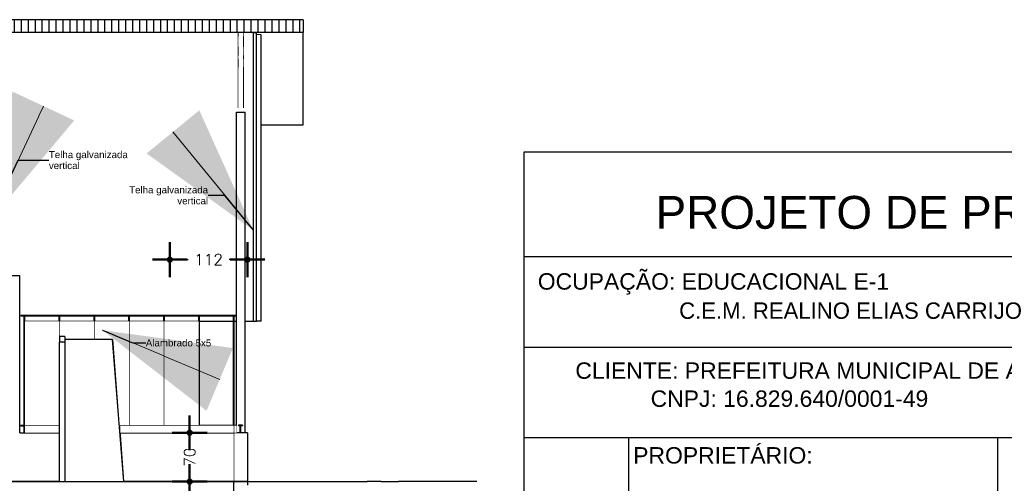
# Model space of a CAD drawing. Header units: inches. Extents: x -33917 to -601, y 26730 to 64098.
# Tile 56 of 80: x -14554 to -13141, y 27254 to 27919. Entities that reach past the tile are written whole.
import ezdxf
from ezdxf.enums import TextEntityAlignment as Align

# ---------------------------------------------------------------- set-up
doc = ezdxf.new("R2010")
doc.units = ezdxf.units.IN
doc.header["$LTSCALE"] = 0.8
doc.header["$MEASUREMENT"] = 0
doc.set_wipeout_variables(frame=1)
doc.header["$PDMODE"] = 2
doc.layers.add('cota', color=54, linetype='Continuous')
doc.layers.add('texto', color=7, linetype='Continuous')
doc.layers.add('Parede', color=7, linetype='Continuous', lineweight=50)
doc.styles.add('GENERATED_STYLE_1', font='arial.ttf')
doc.styles.add('R', font='romans.shx')
doc.styles.add('STYLE2', font='arial.ttf')
doc.dimstyles.new('100', dxfattribs={"dimscale": 2, "dimtxt": 14, "dimasz": 1, "dimexe": 1, "dimexo": 1, "dimgap": 5, "dimtad": 1, "dimdec": 0, "dimdsep": 46, "dimtxsty": 'R', "dimblk1": 'COTA', "dimblk2": 'COTA', "dimsah": 1, "dimcen": 1, "dimse1": 1, "dimse2": 1, "dimclrt": 7, "dimaunit": 1, "dimadec": 0, "dimazin": 0, "dimtfac": 1, "dimtdec": 0, "dimtmove": 2, "dimatfit": 3, "dimldrblk": 'COTA', "dimfxl": 1, "dimtolj": 1, "dimarcsym": 0})
doc.dimstyles.new('GENERATED_STYLE__6', dxfattribs={"dimtxt": 0.18, "dimasz": 182.4, "dimexe": 0.18, "dimexo": 0.0625, "dimgap": 0.09, "dimtad": 0, "dimtih": 1, "dimtoh": 1, "dimdec": 4, "dimzin": 0, "dimdsep": 46, "dimtxsty": 'Standard', "dimcen": 0.09, "dimadec": 0, "dimazin": 0, "dimtfac": 1, "dimtdec": 4, "dimtmove": 0, "dimatfit": 3, "dimldrblk": 'ARROWHEAD_5', "dimfxl": 1, "dimtolj": 1, "dimtzin": 0, "dimarcsym": 0})

# ---------------------------------------------------------------- blocks, each defined once
blk = doc.blocks.new('COTA')
h = blk.add_hatch(color=256)
h.paths.add_polyline_path([(0, 1.5, 0.414214), (-1.5, 0), (0, 0)])
h.paths.add_polyline_path([(1.5, 0), (0, 0), (0, -1.5, 0.414214)])
h.paths.add_polyline_path([(0, 1.5), (0, 0), (1.5, 0, 0.414214)])
h.paths.add_polyline_path([(0, 0), (-1.5, 0, 0.414214), (0, -1.5)])
for p, q in [((0, 12.5), (0, 0)), ((0, 0), (-12.5, 0)), ((0, -12.5), (0, 0)), ((0, 0), (12.5, 0))]:
    blk.add_line(p, q)
blk.add_circle((0, 0), 1.5)
blk = doc.blocks.new('*D171')
at = {"layer": 'Defpoints', "color": 0, "lineweight": -3, "transparency": 16777216}
for p in [(-14227.4, 27574.8), (-14338.9, 27486.3), (-14227.4, 27326.3)]:
    blk.add_point(p, dxfattribs=at)
at = {"layer": 'Parede', "color": 0, "lineweight": -2, "transparency": 16777216}
for p, q in [((-14336.9, 27574.8), (-14312.6, 27574.8)), ((-14229.4, 27574.8), (-14253.7, 27574.8))]:
    blk.add_line(p, q, dxfattribs=at)
at = {"layer": 'Parede', "color": 0, "lineweight": -2, "transparency": 16777216, "xscale": 2, "yscale": 2, "zscale": 2, "rotation": 180}
blk.add_blockref('COTA', (-14338.9, 27574.8), dxfattribs=at)
at = {"layer": 'Parede', "color": 0, "lineweight": -2, "transparency": 16777216, "xscale": 2, "yscale": 2, "zscale": 2}
blk.add_blockref('COTA', (-14227.4, 27574.8), dxfattribs=at)
at = {"layer": 'Parede', "color": 7, "lineweight": -3, "transparency": 16777216, "insert": (-14283.2, 27574.8), "char_height": 16, "attachment_point": 5, "style": 'R'}
blk.add_mtext('\\A1;112', dxfattribs=at)
blk = doc.blocks.new('*D172')
at = {"layer": 'Defpoints', "color": 0, "lineweight": -3, "transparency": 16777216}
for p in [(-14310.4, 27326.3), (-14247.4, 27326.3), (-14227.4, 27256.3)]:
    blk.add_point(p, dxfattribs=at)
at = {"layer": 'Parede', "color": 0, "lineweight": -2, "transparency": 16777216}
for p, q in [((-14310.4, 27324.3), (-14310.4, 27314.2)), ((-14310.4, 27258.3), (-14310.4, 27268.3))]:
    blk.add_line(p, q, dxfattribs=at)
at = {"layer": 'Parede', "color": 0, "lineweight": -2, "transparency": 16777216, "xscale": 2, "yscale": 2, "zscale": 2}
for p, rotation in [((-14310.4, 27326.3), 90), ((-14310.4, 27256.3), 270)]:
    blk.add_blockref('COTA', p, dxfattribs=dict(at, rotation=rotation))
at = {"layer": 'Parede', "color": 7, "lineweight": -3, "transparency": 16777216, "insert": (-14310.4, 27291.3), "char_height": 16, "attachment_point": 5, "rotation": 90, "style": 'R'}
blk.add_mtext('\\A1;70', dxfattribs=at)
blk = doc.blocks.new('ARROWHEAD_5')
at = {"linetype": 'Continuous', "lineweight": 0}
blk.add_hatch(color=0, dxfattribs=at).paths.add_polyline_path([(-1, 0.2679), (0, 0), (-1, -0.2679)])
at = {"color": 0, "linetype": 'Continuous', "lineweight": 0}
blk.add_line((0, 0), (-1, 0), dxfattribs=at)

msp = doc.modelspace()

# ---------------------------------------------------------------- linework, layer by layer
at = {"layer": 'Parede', "lineweight": -3}
for p, q in [((-14241.409, 27907.138), (-14241.409, 27894.941)), ((-14232.409, 27907.138), (-14241.409, 27907.138)), ((-14232.409, 27907.138), (-14232.409, 27894.941)), ((-14241.409, 27885.524), (-14241.409, 27894.941)), ((-14241.409, 27879.916), (-14241.409, 27885.524)), ((-14232.409, 27885.524), (-14232.409, 27894.941)), ((-14232.409, 27879.916), (-14232.409, 27885.524)), ((-14241.409, 27879.916), (-14241.409, 27867.846)), ((-14241.409, 27863.062), (-14241.409, 27867.846)), ((-14232.409, 27879.916), (-14232.409, 27867.846)), ((-14232.409, 27863.062), (-14232.409, 27867.846)), ((-14241.409, 27863.062), (-14241.409, 27850.991)), ((-14232.409, 27863.062), (-14232.409, 27850.991)), ((-14241.409, 27792.22), (-14241.409, 27850.991)), ((-14232.409, 27792.22), (-14232.409, 27850.991)), ((-14554.466, 27551.29), (-14791.409, 27551.29)), ((-14554.466, 27536.29), (-14553.708, 27536.29)), ((-14546.961, 27486.29), (-14544.583, 27486.29)), ((-14544.583, 27486.29), (-14539.658, 27486.29)), ((-14539.658, 27486.29), (-14538.458, 27486.29)), ((-14538.458, 27486.29), (-14537.258, 27486.29)), ((-14537.258, 27486.29), (-14532.333, 27486.29)), ((-14532.333, 27486.29), (-14529.083, 27486.29)), ((-14529.083, 27486.29), (-14524.508, 27486.29)), ((-14524.508, 27486.29), (-14523.208, 27486.29)), ((-14523.208, 27486.29), (-14521.908, 27486.29)), ((-14521.908, 27486.29), (-14517.333, 27486.29)), ((-14517.333, 27486.29), (-14514.083, 27486.29)), ((-14514.083, 27486.29), (-14509.158, 27486.29)), ((-14509.158, 27486.29), (-14507.958, 27486.29)), ((-14507.958, 27486.29), (-14506.758, 27486.29)), ((-14506.758, 27486.29), (-14501.833, 27486.29)), ((-14501.833, 27486.29), (-14498.583, 27486.29)), ((-14498.583, 27486.29), (-14497.86, 27486.29)), ((-14496.86, 27486.29), (-14494.008, 27486.29)), ((-14494.008, 27486.29), (-14492.708, 27486.29)), ((-14492.708, 27486.29), (-14491.408, 27486.29)), ((-14491.408, 27486.29), (-14486.833, 27486.29)), ((-14486.833, 27486.29), (-14483.583, 27486.29)), ((-14483.583, 27486.29), (-14478.658, 27486.29)), ((-14478.658, 27486.29), (-14477.458, 27486.29)), ((-14477.458, 27486.29), (-14476.258, 27486.29)), ((-14476.258, 27486.29), (-14471.333, 27486.29)), ((-14471.333, 27486.29), (-14468.083, 27486.29)), ((-14468.083, 27486.29), (-14463.508, 27486.29)), ((-14463.508, 27486.29), (-14462.208, 27486.29)), ((-14462.208, 27486.29), (-14460.908, 27486.29)), ((-14460.908, 27486.29), (-14456.333, 27486.29)), ((-14456.333, 27486.29), (-14453.083, 27486.29)), ((-14453.083, 27486.29), (-14448.158, 27486.29)), ((-14448.158, 27486.29), (-14447.76, 27486.29)), ((-14446.76, 27486.29), (-14445.758, 27486.29)), ((-14445.758, 27486.29), (-14440.833, 27486.29)), ((-14440.833, 27486.29), (-14437.583, 27486.29)), ((-14437.583, 27486.29), (-14433.008, 27486.29)), ((-14433.008, 27486.29), (-14431.708, 27486.29)), ((-14431.708, 27486.29), (-14430.408, 27486.29)), ((-14430.408, 27486.29), (-14425.833, 27486.29)), ((-14425.833, 27486.29), (-14422.583, 27486.29)), ((-14422.583, 27486.29), (-14417.658, 27486.29)), ((-14417.658, 27486.29), (-14416.458, 27486.29)), ((-14416.458, 27486.29), (-14415.258, 27486.29)), ((-14415.258, 27486.29), (-14410.333, 27486.29)), ((-14410.333, 27486.29), (-14407.083, 27486.29)), ((-14407.083, 27486.29), (-14402.508, 27486.29)), ((-14402.508, 27486.29), (-14401.208, 27486.29)), ((-14401.208, 27486.29), (-14399.908, 27486.29)), ((-14399.908, 27486.29), (-14397.66, 27486.29)), ((-14396.66, 27486.29), (-14395.333, 27486.29)), ((-14395.333, 27486.29), (-14392.083, 27486.29)), ((-14392.083, 27486.29), (-14387.158, 27486.29)), ((-14387.158, 27486.29), (-14385.958, 27486.29)), ((-14385.958, 27486.29), (-14384.758, 27486.29)), ((-14384.758, 27486.29), (-14379.833, 27486.29)), ((-14379.833, 27486.29), (-14376.583, 27486.29)), ((-14376.583, 27486.29), (-14372.008, 27486.29)), ((-14372.008, 27486.29), (-14370.708, 27486.29)), ((-14370.708, 27486.29), (-14369.408, 27486.29)), ((-14369.408, 27486.29), (-14364.833, 27486.29)), ((-14364.833, 27486.29), (-14361.583, 27486.29)), ((-14361.583, 27486.29), (-14356.658, 27486.29)), ((-14356.658, 27486.29), (-14355.458, 27486.29)), ((-14355.458, 27486.29), (-14354.258, 27486.29)), ((-14354.258, 27486.29), (-14349.333, 27486.29)), ((-14349.333, 27486.29), (-14347.56, 27486.29)), ((-14346.56, 27486.29), (-14346.083, 27486.29)), ((-14346.083, 27486.29), (-14341.508, 27486.29)), ((-14341.508, 27486.29), (-14340.208, 27486.29)), ((-14340.208, 27486.29), (-14338.908, 27486.29)), ((-14338.908, 27486.29), (-14334.333, 27486.29)), ((-14334.333, 27486.29), (-14331.083, 27486.29)), ((-14331.083, 27486.29), (-14326.158, 27486.29)), ((-14326.158, 27486.29), (-14324.958, 27486.29)), ((-14324.958, 27486.29), (-14323.758, 27486.29)), ((-14323.758, 27486.29), (-14318.833, 27486.29)), ((-14318.833, 27486.29), (-14315.583, 27486.29)), ((-14315.583, 27486.29), (-14311.008, 27486.29)), ((-14311.008, 27486.29), (-14309.708, 27486.29)), ((-14309.708, 27486.29), (-14308.408, 27486.29)), ((-14308.408, 27486.29), (-14303.833, 27486.29)), ((-14303.833, 27486.29), (-14300.583, 27486.29)), ((-14300.583, 27486.29), (-14297.459, 27486.29)), ((-14296.459, 27486.29), (-14295.658, 27486.29)), ((-14295.658, 27486.29), (-14294.458, 27486.29)), ((-14294.458, 27486.29), (-14293.258, 27486.29)), ((-14293.258, 27486.29), (-14288.333, 27486.29)), ((-14288.333, 27486.29), (-14285.083, 27486.29)), ((-14285.083, 27486.29), (-14280.508, 27486.29)), ((-14280.508, 27486.29), (-14279.208, 27486.29)), ((-14279.208, 27486.29), (-14277.908, 27486.29)), ((-14277.908, 27486.29), (-14273.333, 27486.29)), ((-14273.333, 27486.29), (-14270.083, 27486.29)), ((-14270.083, 27486.29), (-14265.158, 27486.29)), ((-14265.158, 27486.29), (-14263.958, 27486.29)), ((-14263.958, 27486.29), (-14262.758, 27486.29)), ((-14262.758, 27486.29), (-14257.833, 27486.29)), ((-14257.833, 27486.29), (-14254.583, 27486.29)), ((-14230.909, 27486.29), (-14227.333, 27486.29)), ((-14227.333, 27486.29), (-14224.083, 27486.29)), ((-14224.083, 27486.29), (-14219.508, 27486.29)), ((-14219.508, 27486.29), (-14218.909, 27486.29)), ((-14247.409, 27326.29), (-14247.409, 27256.29)), ((-14227.409, 27326.29), (-14247.409, 27326.29)), ((-14227.409, 27326.29), (-14227.409, 27256.29)), ((-14219.343, 27256.29), (-14217.251, 27256.29)), ((-14216.982, 27256.29), (-14166.931, 27256.29)), ((-14142.768, 27256.29), (-14125.43, 27256.29)), ((-14075.43, 27256.29), (-14065.43, 27256.29)), ((-14065.43, 27256.29), (-14055.43, 27256.29)), ((-14035.43, 27256.29), (-14055.43, 27256.29)), ((-14035.43, 27256.29), (-14010.43, 27256.29)), ((-13897.916, 27256.29), (-14010.43, 27256.29))]:
    msp.add_line(p, q, dxfattribs=at)
at = {"layer": 'texto'}
for p, q in [((-11830.345, 27728.875), (-13830.345, 27728.875)), ((-13830.345, 27728.875), (-13830.345, 26838.875)), ((-11830.345, 27578.875), (-13830.345, 27578.875)), ((-11830.345, 27448.875), (-13830.345, 27448.875)), ((-11830.345, 27318.875), (-13830.345, 27318.875)), ((-13680.345, 27318.875), (-13680.345, 26838.875)), ((-13150.345, 27318.875), (-13150.345, 26838.875))]:
    msp.add_line(p, q, dxfattribs=at)

# ---------------------------------------------------------------- texts
at = {"layer": 'cota', "color": 7, "style": 'STYLE2'}
for s, height, p in [('PROJETO DE PREVENÇÃO E COMBATE À INCÊNDIO', 47.10334, (-13641.252, 27619.063)), ('C.E.M. REALINO ELIAS CARRIJO', 23.55167, (-13607.543, 27489.803)), ('PROPRIETÁRIO:', 23.55167, (-13673.489, 27282.095))]:
    msp.add_text(s, height=height, dxfattribs=at).set_placement(p)
msp.add_text('OCUPAÇÃO: EDUCACIONAL E-1', height=23.55167, dxfattribs=at).set_placement((-13810.509, 27524.648), align=Align.BOTTOM_LEFT)
for s, p in [('CLIENTE: PREFEITURA MUNICIPAL DE ARAGUARI', (-12966.92, 27396.687)), ('CNPJ: 16.829.640/0001-49', (-13249.776, 27356.418))]:
    msp.add_text(s, height=23.55167, dxfattribs=at).set_placement(p, align=Align.BOTTOM_RIGHT)
at = {"layer": 'Parede', "lineweight": -3, "char_height": 10, "line_spacing_factor": 0.942728, "style": 'GENERATED_STYLE_1'}
for insert, attachment_point in [((-14512.572, 27717.499), 4), ((-14283.909, 27666.944), 6)]:
    msp.add_mtext('\\A1;Telha galvanizada\\Pvertical', dxfattribs=dict(at, insert=insert, attachment_point=attachment_point))

# ---------------------------------------------------------------- wipeouts: each hides what was drawn before it
at = {"lineweight": -3}
for points in [[(-14247.408, 27494.29), (-14247.408, 27486.29), (-14247.359, 27486.29), (-14247.359, 27494.29)], [(-14552.724, 27336.29), (-14497.409, 27336.29), (-14497.409, 27337.29), (-14552.724, 27337.29)], [(-14497.409, 27326.29), (-14554.466, 27326.29), (-14554.466, 27256.29), (-14497.409, 27256.29)]]:
    msp.add_wipeout(points, dxfattribs=at).dxf.layer = 'Parede'

# ---------------------------------------------------------------- next in the draw order: linework, layer by layer
at = {"layer": 'Parede', "lineweight": -3}
msp.add_line((-14554.466, 27326.29), (-14497.409, 27326.29), dxfattribs=at)

# ---------------------------------------------------------------- next in the draw order: wipeouts: each hides what was drawn before it
at = {"lineweight": -3}
for points in [[(-16561.909, 27900.715), (-16580.798, 27900.715), (-16576.409, 27900.455), (-16576.409, 27781.38), (-16573.63, 27781.38), (-16570.38, 27783.58), (-16565.455, 27783.58), (-16564.255, 27783.4), (-16563.409, 27783.527), (-16563.409, 27786.29), (-16551.409, 27786.29), (-16551.409, 27781.38), (-16550.305, 27781.38), (-16549.005, 27781.575), (-16547.705, 27781.38), (-16543.13, 27781.38), (-16539.88, 27783.58), (-16534.955, 27783.58), (-16533.755, 27783.4), (-16532.555, 27783.58), (-16527.63, 27783.58), (-16524.38, 27781.38), (-16519.805, 27781.38), (-16518.505, 27781.575), (-16517.205, 27781.38), (-16512.63, 27781.38), (-16509.38, 27783.58), (-16504.455, 27783.58), (-16503.255, 27783.4), (-16502.055, 27783.58), (-16497.13, 27783.58), (-16493.88, 27781.38), (-16489.305, 27781.38), (-16488.005, 27781.575), (-16486.705, 27781.38), (-16482.13, 27781.38), (-16478.88, 27783.58), (-16473.955, 27783.58), (-16472.755, 27783.4), (-16471.555, 27783.58), (-16466.63, 27783.58), (-16463.38, 27781.38), (-16458.805, 27781.38), (-16457.505, 27781.575), (-16456.205, 27781.38), (-16451.63, 27781.38), (-16448.38, 27783.58), (-16443.455, 27783.58), (-16442.255, 27783.4), (-16441.055, 27783.58), (-16436.13, 27783.58), (-16432.88, 27781.38), (-16428.305, 27781.38), (-16427.005, 27781.575), (-16425.705, 27781.38), (-16421.13, 27781.38), (-16417.88, 27783.58), (-16412.955, 27783.58), (-16411.755, 27783.4), (-16410.555, 27783.58), (-16405.63, 27783.58), (-16402.38, 27781.38), (-16397.805, 27781.38), (-16396.505, 27781.575), (-16395.205, 27781.38), (-16390.63, 27781.38), (-16387.38, 27783.58), (-16382.455, 27783.58), (-16381.255, 27783.4), (-16380.055, 27783.58), (-16375.13, 27783.58), (-16371.88, 27781.38), (-16367.305, 27781.38), (-16366.005, 27781.575), (-16364.705, 27781.38), (-16360.13, 27781.38), (-16356.88, 27783.58), (-16351.955, 27783.58), (-16350.755, 27783.4), (-16349.555, 27783.58), (-16344.63, 27783.58), (-16341.38, 27781.38), (-16336.805, 27781.38), (-16335.505, 27781.575), (-16334.205, 27781.38), (-16329.63, 27781.38), (-16326.38, 27783.58), (-16321.455, 27783.58), (-16320.255, 27783.4), (-16319.055, 27783.58), (-16314.13, 27783.58), (-16310.88, 27781.38), (-16306.305, 27781.38), (-16305.005, 27781.575), (-16303.705, 27781.38), (-16299.13, 27781.38), (-16295.88, 27783.58), (-16290.955, 27783.58), (-16289.755, 27783.4), (-16288.555, 27783.58), (-16283.63, 27783.58), (-16280.38, 27781.38), (-16275.805, 27781.38), (-16274.505, 27781.575), (-16273.205, 27781.38), (-16268.63, 27781.38), (-16265.38, 27783.58), (-16260.455, 27783.58), (-16259.255, 27783.4), (-16258.055, 27783.58), (-16253.13, 27783.58), (-16249.88, 27781.38), (-16245.305, 27781.38), (-16244.005, 27781.575), (-16242.705, 27781.38), (-16238.13, 27781.38), (-16234.88, 27783.58), (-16229.955, 27783.58), (-16228.755, 27783.4), (-16227.555, 27783.58), (-16222.63, 27783.58), (-16219.38, 27781.38), (-16214.805, 27781.38), (-16213.505, 27781.575), (-16212.205, 27781.38), (-16207.63, 27781.38), (-16204.38, 27783.58), (-16199.455, 27783.58), (-16198.255, 27783.4), (-16197.055, 27783.58), (-16192.13, 27783.58), (-16188.88, 27781.38), (-16184.305, 27781.38), (-16183.005, 27781.575), (-16181.705, 27781.38), (-16177.13, 27781.38), (-16173.88, 27783.58), (-16168.955, 27783.58), (-16167.755, 27783.4), (-16166.555, 27783.58), (-16161.63, 27783.58), (-16158.38, 27781.38), (-16153.805, 27781.38), (-16152.505, 27781.575), (-16151.205, 27781.38), (-16146.63, 27781.38), (-16143.38, 27783.58), (-16138.455, 27783.58), (-16137.255, 27783.4), (-16136.055, 27783.58), (-16131.13, 27783.58), (-16127.88, 27781.38), (-16123.305, 27781.38), (-16122.005, 27781.575), (-16120.705, 27781.38), (-16116.13, 27781.38), (-16112.88, 27783.58), (-16107.955, 27783.58), (-16106.755, 27783.4), (-16105.555, 27783.58), (-16100.63, 27783.58), (-16097.38, 27781.38), (-16092.805, 27781.38), (-16091.505, 27781.575), (-16090.205, 27781.38), (-16085.63, 27781.38), (-16082.38, 27783.58), (-16077.455, 27783.58), (-16076.255, 27783.4), (-16075.055, 27783.58), (-16070.13, 27783.58), (-16066.88, 27781.38), (-16062.305, 27781.38), (-16061.005, 27781.575), (-16059.705, 27781.38), (-16055.13, 27781.38), (-16051.88, 27783.58), (-16046.955, 27783.58), (-16045.755, 27783.4), (-16044.555, 27783.58), (-16039.63, 27783.58), (-16036.38, 27781.38), (-16031.805, 27781.38), (-16030.505, 27781.575), (-16029.205, 27781.38), (-16024.63, 27781.38), (-16021.38, 27783.58), (-16016.455, 27783.58), (-16015.255, 27783.4), (-16014.055, 27783.58), (-16009.13, 27783.58), (-16005.88, 27781.38), (-16003.409, 27781.38), (-16003.409, 27786.29), (-15991.409, 27786.29), (-15991.409, 27783.223), (-15990.88, 27783.58), (-15985.955, 27783.58), (-15984.755, 27783.4), (-15983.555, 27783.58), (-15978.63, 27783.58), (-15975.38, 27781.38), (-15970.805, 27781.38), (-15969.505, 27781.575), (-15968.205, 27781.38), (-15963.63, 27781.38), (-15960.38, 27783.58), (-15955.455, 27783.58), (-15954.255, 27783.4), (-15953.055, 27783.58), (-15948.13, 27783.58), (-15944.88, 27781.38), (-15940.305, 27781.38), (-15939.005, 27781.575), (-15937.705, 27781.38), (-15933.13, 27781.38), (-15929.88, 27783.58), (-15924.955, 27783.58), (-15923.755, 27783.4), (-15922.555, 27783.58), (-15917.63, 27783.58), (-15914.38, 27781.38), (-15909.805, 27781.38), (-15908.505, 27781.575), (-15907.205, 27781.38), (-15902.63, 27781.38), (-15899.38, 27783.58), (-15894.455, 27783.58), (-15893.255, 27783.4), (-15892.055, 27783.58), (-15887.13, 27783.58), (-15883.88, 27781.38), (-15879.305, 27781.38), (-15878.005, 27781.575), (-15876.705, 27781.38), (-15872.13, 27781.38), (-15868.88, 27783.58), (-15863.955, 27783.58), (-15862.755, 27783.4), (-15861.555, 27783.58), (-15856.63, 27783.58), (-15853.38, 27781.38), (-15848.805, 27781.38), (-15847.505, 27781.575), (-15846.205, 27781.38), (-15841.63, 27781.38), (-15838.38, 27783.58), (-15833.455, 27783.58), (-15832.255, 27783.4), (-15831.055, 27783.58), (-15826.13, 27783.58), (-15822.88, 27781.38), (-15818.305, 27781.38), (-15817.005, 27781.575), (-15815.705, 27781.38), (-15811.13, 27781.38), (-15807.88, 27783.58), (-15802.955, 27783.58), (-15801.755, 27783.4), (-15800.555, 27783.58), (-15795.63, 27783.58), (-15792.38, 27781.38), (-15787.805, 27781.38), (-15786.505, 27781.575), (-15785.205, 27781.38), (-15780.63, 27781.38), (-15777.38, 27783.58), (-15772.455, 27783.58), (-15771.255, 27783.4), (-15770.055, 27783.58), (-15765.13, 27783.58), (-15761.88, 27781.38), (-15757.305, 27781.38), (-15756.005, 27781.575), (-15754.705, 27781.38), (-15750.13, 27781.38), (-15746.88, 27783.58), (-15741.955, 27783.58), (-15740.755, 27783.4), (-15739.555, 27783.58), (-15734.63, 27783.58), (-15731.38, 27781.38), (-15726.805, 27781.38), (-15725.505, 27781.575), (-15724.205, 27781.38), (-15719.63, 27781.38), (-15716.38, 27783.58), (-15711.455, 27783.58), (-15710.255, 27783.4), (-15709.055, 27783.58), (-15704.13, 27783.58), (-15700.88, 27781.38), (-15696.305, 27781.38), (-15695.005, 27781.575), (-15693.705, 27781.38), (-15689.13, 27781.38), (-15685.88, 27783.58), (-15680.955, 27783.58), (-15679.755, 27783.4), (-15678.555, 27783.58), (-15673.63, 27783.58), (-15670.38, 27781.38), (-15665.805, 27781.38), (-15664.505, 27781.575), (-15663.205, 27781.38), (-15658.63, 27781.38), (-15655.38, 27783.58), (-15650.455, 27783.58), (-15649.255, 27783.4), (-15648.055, 27783.58), (-15643.13, 27783.58), (-15639.88, 27781.38), (-15635.305, 27781.38), (-15634.005, 27781.575), (-15632.705, 27781.38), (-15628.13, 27781.38), (-15624.88, 27783.58), (-15619.955, 27783.58), (-15618.755, 27783.4), (-15617.555, 27783.58), (-15612.63, 27783.58), (-15609.38, 27781.38), (-15604.805, 27781.38), (-15603.505, 27781.575), (-15602.205, 27781.38), (-15597.63, 27781.38), (-15594.38, 27783.58), (-15589.455, 27783.58), (-15588.255, 27783.4), (-15587.055, 27783.58), (-15582.13, 27783.58), (-15578.88, 27781.38), (-15574.305, 27781.38), (-15573.005, 27781.575), (-15571.705, 27781.38), (-15567.13, 27781.38), (-15563.88, 27783.58), (-15558.955, 27783.58), (-15557.755, 27783.4), (-15556.555, 27783.58), (-15551.63, 27783.58), (-15548.38, 27781.38), (-15543.805, 27781.38), (-15542.505, 27781.575), (-15541.205, 27781.38), (-15536.63, 27781.38), (-15533.38, 27783.58), (-15528.455, 27783.58), (-15527.255, 27783.4), (-15526.055, 27783.58), (-15521.13, 27783.58), (-15517.88, 27781.38), (-15513.305, 27781.38), (-15512.005, 27781.575), (-15510.705, 27781.38), (-15506.13, 27781.38), (-15502.88, 27783.58), (-15497.955, 27783.58), (-15496.755, 27783.4), (-15495.555, 27783.58), (-15490.63, 27783.58), (-15487.38, 27781.38), (-15482.805, 27781.38), (-15481.505, 27781.575), (-15480.205, 27781.38), (-15475.63, 27781.38), (-15472.38, 27783.58), (-15467.455, 27783.58), (-15466.255, 27783.4), (-15465.055, 27783.58), (-15460.13, 27783.58), (-15456.88, 27781.38), (-15452.305, 27781.38), (-15451.005, 27781.575), (-15449.705, 27781.38), (-15445.13, 27781.38), (-15441.88, 27783.58), (-15436.955, 27783.58), (-15435.755, 27783.4), (-15434.555, 27783.58), (-15429.63, 27783.58), (-15426.38, 27781.38), (-15421.805, 27781.38), (-15420.505, 27781.575), (-15419.205, 27781.38), (-15414.63, 27781.38), (-15411.38, 27783.58), (-15406.455, 27783.58), (-15405.255, 27783.4), (-15404.055, 27783.58), (-15403.409, 27783.58), (-15403.409, 27786.29), (-15391.409, 27786.29), (-15391.409, 27781.38), (-15391.305, 27781.38), (-15390.005, 27781.575), (-15388.705, 27781.38), (-15384.13, 27781.38), (-15380.88, 27783.58), (-15375.955, 27783.58), (-15374.755, 27783.4), (-15373.555, 27783.58), (-15368.63, 27783.58), (-15365.38, 27781.38), (-15360.805, 27781.38), (-15359.505, 27781.575), (-15358.205, 27781.38), (-15353.63, 27781.38), (-15350.38, 27783.58), (-15345.455, 27783.58), (-15344.255, 27783.4), (-15343.055, 27783.58), (-15338.13, 27783.58), (-15334.88, 27781.38), (-15330.305, 27781.38), (-15329.005, 27781.575), (-15327.705, 27781.38), (-15323.13, 27781.38), (-15319.88, 27783.58), (-15314.955, 27783.58), (-15313.755, 27783.4), (-15312.555, 27783.58), (-15307.63, 27783.58), (-15304.38, 27781.38), (-15299.805, 27781.38), (-15298.505, 27781.575), (-15297.205, 27781.38), (-15292.63, 27781.38), (-15289.38, 27783.58), (-15284.455, 27783.58), (-15283.255, 27783.4), (-15282.055, 27783.58), (-15277.13, 27783.58), (-15273.88, 27781.38), (-15269.305, 27781.38), (-15268.005, 27781.575), (-15266.705, 27781.38), (-15262.13, 27781.38), (-15258.88, 27783.58), (-15253.955, 27783.58), (-15252.755, 27783.4), (-15251.555, 27783.58), (-15246.63, 27783.58), (-15243.38, 27781.38), (-15238.805, 27781.38), (-15237.505, 27781.575), (-15236.205, 27781.38), (-15231.63, 27781.38), (-15228.38, 27783.58), (-15223.455, 27783.58), (-15222.255, 27783.4), (-15221.055, 27783.58), (-15216.13, 27783.58), (-15212.88, 27781.38), (-15208.305, 27781.38), (-15207.005, 27781.575), (-15205.705, 27781.38), (-15201.13, 27781.38), (-15197.88, 27783.58), (-15192.955, 27783.58), (-15191.755, 27783.4), (-15190.555, 27783.58), (-15185.63, 27783.58), (-15182.38, 27781.38), (-15177.805, 27781.38), (-15176.505, 27781.575), (-15175.205, 27781.38), (-15170.63, 27781.38), (-15167.38, 27783.58), (-15162.455, 27783.58), (-15161.255, 27783.4), (-15160.055, 27783.58), (-15155.13, 27783.58), (-15151.88, 27781.38), (-15147.305, 27781.38), (-15146.005, 27781.575), (-15144.705, 27781.38), (-15140.13, 27781.38), (-15136.88, 27783.58), (-15131.955, 27783.58), (-15130.755, 27783.4), (-15129.555, 27783.58), (-15124.63, 27783.58), (-15121.38, 27781.38), (-15116.805, 27781.38), (-15115.505, 27781.575), (-15114.205, 27781.38), (-15109.63, 27781.38), (-15106.38, 27783.58), (-15101.455, 27783.58), (-15100.255, 27783.4), (-15099.055, 27783.58), (-15094.13, 27783.58), (-15090.88, 27781.38), (-15086.305, 27781.38), (-15085.005, 27781.575), (-15083.705, 27781.38), (-15079.13, 27781.38), (-15075.88, 27783.58), (-15070.955, 27783.58), (-15069.755, 27783.4), (-15068.555, 27783.58), (-15063.63, 27783.58), (-15060.38, 27781.38), (-15055.805, 27781.38), (-15054.505, 27781.575), (-15053.205, 27781.38), (-15048.63, 27781.38), (-15045.38, 27783.58), (-15040.455, 27783.58), (-15039.255, 27783.4), (-15038.055, 27783.58), (-15033.13, 27783.58), (-15029.88, 27781.38), (-15025.305, 27781.38), (-15024.005, 27781.575), (-15022.705, 27781.38), (-15018.13, 27781.38), (-15014.88, 27783.58), (-15009.955, 27783.58), (-15008.755, 27783.4), (-15007.555, 27783.58), (-15002.63, 27783.58), (-14999.38, 27781.38), (-14994.805, 27781.38), (-14993.505, 27781.575), (-14992.205, 27781.38), (-14987.63, 27781.38), (-14984.38, 27783.58), (-14979.455, 27783.58), (-14978.255, 27783.4), (-14977.055, 27783.58), (-14972.13, 27783.58), (-14968.88, 27781.38), (-14964.305, 27781.38), (-14963.005, 27781.575), (-14961.705, 27781.38), (-14957.13, 27781.38), (-14953.88, 27783.58), (-14948.955, 27783.58), (-14947.755, 27783.4), (-14946.555, 27783.58), (-14941.63, 27783.58), (-14938.38, 27781.38), (-14933.805, 27781.38), (-14932.505, 27781.575), (-14931.205, 27781.38), (-14926.63, 27781.38), (-14923.38, 27783.58), (-14918.455, 27783.58), (-14917.255, 27783.4), (-14916.055, 27783.58), (-14911.13, 27783.58), (-14907.88, 27781.38), (-14903.305, 27781.38), (-14902.005, 27781.575), (-14900.705, 27781.38), (-14896.13, 27781.38), (-14892.88, 27783.58), (-14887.955, 27783.58), (-14886.755, 27783.4), (-14885.555, 27783.58), (-14880.63, 27783.58), (-14877.38, 27781.38), (-14872.805, 27781.38), (-14871.505, 27781.575), (-14870.205, 27781.38), (-14865.63, 27781.38), (-14862.38, 27783.58), (-14857.455, 27783.58), (-14856.255, 27783.4), (-14855.055, 27783.58), (-14853.993, 27783.58), (-14853.993, 27781.575), (-14852.693, 27781.38), (-14848.118, 27781.38), (-14844.868, 27783.58), (-14839.943, 27783.58), (-14838.743, 27783.4), (-14837.543, 27783.58), (-14832.618, 27783.58), (-14829.368, 27781.38), (-14824.793, 27781.38), (-14823.493, 27781.575), (-14822.193, 27781.38), (-14817.618, 27781.38), (-14814.368, 27783.58), (-14809.443, 27783.58), (-14808.243, 27783.4), (-14807.043, 27783.58), (-14803.409, 27783.58), (-14803.409, 27786.29), (-14791.409, 27786.29), (-14791.409, 27781.38), (-14787.118, 27781.38), (-14783.868, 27783.58), (-14778.943, 27783.58), (-14777.743, 27783.4), (-14776.543, 27783.58), (-14771.618, 27783.58), (-14768.368, 27781.38), (-14763.793, 27781.38), (-14762.493, 27781.575), (-14761.193, 27781.38), (-14756.618, 27781.38), (-14753.368, 27783.58), (-14748.443, 27783.58), (-14747.243, 27783.4), (-14746.043, 27783.58), (-14741.118, 27783.58), (-14737.868, 27781.38), (-14733.293, 27781.38), (-14731.993, 27781.575), (-14730.693, 27781.38), (-14726.118, 27781.38), (-14722.868, 27783.58), (-14717.943, 27783.58), (-14716.743, 27783.4), (-14715.543, 27783.58), (-14710.618, 27783.58), (-14707.368, 27781.38), (-14702.793, 27781.38), (-14701.493, 27781.575), (-14700.193, 27781.38), (-14695.618, 27781.38), (-14692.368, 27783.58), (-14687.443, 27783.58), (-14686.243, 27783.4), (-14685.043, 27783.58), (-14680.118, 27783.58), (-14676.868, 27781.38), (-14672.293, 27781.38), (-14670.993, 27781.575), (-14669.693, 27781.38), (-14665.118, 27781.38), (-14661.868, 27783.58), (-14656.943, 27783.58), (-14655.743, 27783.4), (-14654.543, 27783.58), (-14649.618, 27783.58), (-14646.368, 27781.38), (-14641.793, 27781.38), (-14640.493, 27781.575), (-14639.193, 27781.38), (-14634.618, 27781.38), (-14631.368, 27783.58), (-14626.443, 27783.58), (-14625.243, 27783.4), (-14624.043, 27783.58), (-14619.118, 27783.58), (-14615.868, 27781.38), (-14611.293, 27781.38), (-14609.993, 27781.575), (-14608.693, 27781.38), (-14604.118, 27781.38), (-14600.868, 27783.58), (-14595.943, 27783.58), (-14594.743, 27783.4), (-14593.543, 27783.58), (-14588.618, 27783.58), (-14585.368, 27781.38), (-14580.793, 27781.38), (-14579.493, 27781.575), (-14578.193, 27781.38), (-14573.618, 27781.38), (-14570.368, 27783.58), (-14565.443, 27783.58), (-14564.243, 27783.4), (-14563.043, 27783.58), (-14558.118, 27783.58), (-14554.868, 27781.38), (-14553.708, 27781.38), (-14553.708, 27781.575), (-14552.408, 27781.38), (-14547.833, 27781.38), (-14544.583, 27783.58), (-14539.658, 27783.58), (-14538.458, 27783.4), (-14537.258, 27783.58), (-14532.333, 27783.58), (-14529.083, 27781.38), (-14524.508, 27781.38), (-14523.208, 27781.575), (-14521.908, 27781.38), (-14517.333, 27781.38), (-14514.083, 27783.58), (-14509.158, 27783.58), (-14507.958, 27783.4), (-14506.758, 27783.58), (-14501.833, 27783.58), (-14498.583, 27781.38), (-14494.008, 27781.38), (-14492.708, 27781.575), (-14491.408, 27781.38), (-14486.833, 27781.38), (-14483.583, 27783.58), (-14478.658, 27783.58), (-14477.458, 27783.4), (-14476.258, 27783.58), (-14471.333, 27783.58), (-14468.083, 27781.38), (-14463.508, 27781.38), (-14462.208, 27781.575), (-14460.908, 27781.38), (-14456.333, 27781.38), (-14453.083, 27783.58), (-14448.158, 27783.58), (-14446.958, 27783.4), (-14445.758, 27783.58), (-14440.833, 27783.58), (-14437.583, 27781.38), (-14433.008, 27781.38), (-14431.708, 27781.575), (-14430.408, 27781.38), (-14425.833, 27781.38), (-14422.583, 27783.58), (-14417.658, 27783.58), (-14416.458, 27783.4), (-14415.258, 27783.58), (-14410.333, 27783.58), (-14407.083, 27781.38), (-14402.508, 27781.38), (-14401.208, 27781.575), (-14399.908, 27781.38), (-14395.333, 27781.38), (-14392.083, 27783.58), (-14387.158, 27783.58), (-14385.958, 27783.4), (-14384.758, 27783.58), (-14379.833, 27783.58), (-14376.583, 27781.38), (-14372.008, 27781.38), (-14370.708, 27781.575), (-14369.408, 27781.38), (-14364.833, 27781.38), (-14361.583, 27783.58), (-14356.658, 27783.58), (-14355.458, 27783.4), (-14354.258, 27783.58), (-14349.333, 27783.58), (-14346.083, 27781.38), (-14341.508, 27781.38), (-14340.208, 27781.575), (-14338.908, 27781.38), (-14334.333, 27781.38), (-14331.083, 27783.58), (-14326.158, 27783.58), (-14324.958, 27783.4), (-14323.758, 27783.58), (-14318.833, 27783.58), (-14315.583, 27781.38), (-14311.008, 27781.38), (-14309.708, 27781.575), (-14308.408, 27781.38), (-14303.833, 27781.38), (-14300.583, 27783.58), (-14295.658, 27783.58), (-14294.458, 27783.4), (-14293.258, 27783.58), (-14288.333, 27783.58), (-14285.083, 27781.38), (-14280.508, 27781.38), (-14279.208, 27781.575), (-14277.908, 27781.38), (-14273.333, 27781.38), (-14270.083, 27783.58), (-14265.158, 27783.58), (-14263.958, 27783.4), (-14262.758, 27783.58), (-14257.833, 27783.58), (-14254.583, 27781.38), (-14250.008, 27781.38), (-14248.708, 27781.575), (-14247.408, 27781.38), (-14242.909, 27781.38), (-14242.909, 27786.29), (-14230.909, 27786.29), (-14230.909, 27783.58), (-14227.333, 27783.58), (-14224.083, 27781.38), (-14219.508, 27781.38), (-14218.909, 27781.47), (-14218.909, 27900.455), (-14214.519, 27900.715), (-14232.409, 27900.715), (-14232.409, 27792.22), (-14241.409, 27792.22), (-14241.409, 27900.715), (-14792.909, 27900.715), (-14792.909, 27792.22), (-14801.909, 27792.22), (-14801.909, 27900.715), (-15392.909, 27900.715), (-15392.909, 27792.22), (-15401.909, 27792.22), (-15401.909, 27900.715), (-15992.909, 27900.715), (-15992.909, 27792.22), (-16001.909, 27792.22), (-16001.909, 27900.715), (-16552.909, 27900.715), (-16552.909, 27792.22), (-16561.909, 27792.22)], [(-14242.909, 27494.29), (-14246.359, 27494.29), (-14246.359, 27486.29), (-14242.909, 27486.29)], [(-14236.909, 27336.29), (-14237.909, 27336.29), (-14237.909, 27326.29), (-14236.909, 27326.29)], [(-14410.899, 27326.29), (-14405.409, 27256.29), (-14247.409, 27256.29), (-14247.409, 27326.29)]]:
    msp.add_wipeout(points, dxfattribs=at).dxf.layer = 'Parede'

# ---------------------------------------------------------------- next in the draw order: hatches: boundary and pattern name
at = {"layer": 'Parede', "lineweight": -3}
msp.add_hatch(color=256, dxfattribs=at).paths.add_polyline_path([(-14234.409, 27336.29), (-14234.409, 27337.29), (-14240.409, 27337.29), (-14240.409, 27336.29)])

# ---------------------------------------------------------------- next in the draw order: linework, layer by layer
for p, q in [((-14242.909, 27786.29), (-14230.909, 27786.29)), ((-14242.909, 27326.29), (-14242.909, 27786.29)), ((-14230.909, 27326.29), (-14230.909, 27786.29)), ((-14254.583, 27486.29), (-14250.008, 27486.29)), ((-14250.008, 27486.29), (-14248.708, 27486.29)), ((-14248.708, 27486.29), (-14247.408, 27486.29)), ((-14247.408, 27486.29), (-14247.408, 27494.29)), ((-14247.408, 27486.29), (-14247.359, 27486.29)), ((-14246.359, 27486.29), (-14242.909, 27486.29)), ((-14240.409, 27337.29), (-14240.409, 27336.29)), ((-14234.409, 27337.29), (-14240.409, 27337.29)), ((-14234.409, 27336.29), (-14240.409, 27336.29)), ((-14237.909, 27326.29), (-14237.909, 27336.29)), ((-14236.909, 27326.29), (-14236.909, 27336.29)), ((-14234.409, 27337.29), (-14234.409, 27336.29)), ((-14410.899, 27326.29), (-14247.409, 27326.29))]:
    msp.add_line(p, q, dxfattribs=at)

# ---------------------------------------------------------------- next in the draw order: leaders
at = {"layer": 'Parede', "lineweight": -3, "annotation_type": 0, "has_hookline": 1, "hookline_direction": 0, "text_width": 112.469}
msp.add_leader([(-14597.657, 27629.919), (-14556.732, 27717.499), (-14512.662, 27717.499)], dimstyle='GENERATED_STYLE__6', dxfattribs=at)

# ---------------------------------------------------------------- next in the draw order: wipeouts: each hides what was drawn before it
at = {"lineweight": -3}
for points in [[(-14147.409, 27900.715), (-14214.519, 27900.715), (-14214.519, 27897.746), (-14207.909, 27897.355), (-14207.909, 27767.988), (-14147.409, 27767.988)], [(-14546.961, 27336.29), (-14547.961, 27336.29), (-14547.961, 27326.29), (-14546.961, 27326.29)], [(-14227.409, 27256.29), (-14497.254, 27256.29), (-14497.254, 27236.29), (-14227.409, 27236.29)]]:
    msp.add_wipeout(points, dxfattribs=at).dxf.layer = 'Parede'

# ---------------------------------------------------------------- next in the draw order: linework, layer by layer
at = {"layer": 'Parede', "lineweight": -3}
for p, q in [((-14207.909, 27767.988), (-14147.409, 27767.988)), ((-14405.609, 27256.29), (-14497.254, 27256.29)), ((-14405.409, 27256.29), (-14405.609, 27256.29)), ((-14247.409, 27256.29), (-14247.409, 27236.29)), ((-14227.409, 27256.29), (-14227.409, 27251.29)), ((-14225.711, 27256.29), (-14225.589, 27256.29)), ((-14224.946, 27256.29), (-14224.888, 27256.29)), ((-14224.871, 27256.29), (-14224.525, 27256.29)), ((-14221.83, 27256.29), (-14220.014, 27256.29))]:
    msp.add_line(p, q, dxfattribs=at)
at = {"layer": 'Parede', "lineweight": -3, "flags": 128}
msp.add_lwpolyline([(-14227.409, 27256.29), (-14247.409, 27256.29), (-14405.409, 27256.29)], dxfattribs=at)

# ---------------------------------------------------------------- next in the draw order: wipeouts: each hides what was drawn before it
at = {"lineweight": -3}
for points in [[(-14147.409, 27919.071), (-16647.409, 27919.071), (-16647.409, 27900.715), (-14147.409, 27900.715)], [(-14552.724, 27494.29), (-14242.909, 27494.29), (-14242.909, 27495.29), (-14552.724, 27495.29)], [(-14411.761, 27337.29), (-14411.683, 27336.29), (-14242.909, 27336.29), (-14242.909, 27337.29)]]:
    msp.add_wipeout(points, dxfattribs=at).dxf.layer = 'Parede'

# ---------------------------------------------------------------- next in the draw order: hatches: boundary and pattern name
at = {"layer": 'Parede', "lineweight": -3}
h = msp.add_hatch(dxfattribs=at)
h.set_pattern_fill('TELHADO', color=256, scale=0.1, style=0, pattern_type=2)
h.set_pattern_definition([(90, (-34391.996, 27256.29), (-10, 0), [])])
h.paths.add_polyline_path([(-14147.409, 27919.071), (-16647.409, 27919.071), (-16647.409, 27900.715), (-14147.409, 27900.715)])

# ---------------------------------------------------------------- next in the draw order: linework, layer by layer
for p, q in [((-14147.409, 27919.071), (-16647.409, 27919.071)), ((-14147.409, 27919.071), (-14147.409, 27900.715)), ((-14147.409, 27900.715), (-16647.409, 27900.715)), ((-14147.409, 27767.988), (-14147.409, 27900.715))]:
    msp.add_line(p, q, dxfattribs=at)

# ---------------------------------------------------------------- next in the draw order: wipeouts: each hides what was drawn before it
at = {"lineweight": -3}
for points in [[(-14547.961, 27337.29), (-14546.961, 27337.29), (-14546.961, 27494.29), (-14547.961, 27494.29)], [(-14497.86, 27494.29), (-14497.86, 27337.29), (-14497.409, 27337.29), (-14497.409, 27456.29), (-14497.409, 27464.29), (-14496.86, 27464.29), (-14496.86, 27494.29)], [(-14447.76, 27494.29), (-14447.76, 27460.29), (-14446.76, 27460.29), (-14446.76, 27494.29)], [(-14397.66, 27337.29), (-14396.66, 27337.29), (-14396.66, 27494.29), (-14397.66, 27494.29)], [(-14347.56, 27337.29), (-14346.56, 27337.29), (-14346.56, 27494.29), (-14347.56, 27494.29)], [(-14297.459, 27337.29), (-14296.459, 27337.29), (-14296.459, 27494.29), (-14297.459, 27494.29)], [(-14246.359, 27336.29), (-14247.359, 27336.29), (-14247.359, 27326.29), (-14246.359, 27326.29)]]:
    msp.add_wipeout(points, dxfattribs=at).dxf.layer = 'Parede'

# ---------------------------------------------------------------- next in the draw order: linework, layer by layer
at = {"layer": 'Parede', "lineweight": -3}
for p, q in [((-14554.466, 27326.29), (-14554.466, 27551.29)), ((-14552.724, 27494.29), (-14552.724, 27495.29)), ((-14547.961, 27337.29), (-14547.961, 27494.29)), ((-14546.961, 27337.29), (-14546.961, 27494.29)), ((-14497.86, 27337.29), (-14497.86, 27494.29)), ((-14496.86, 27464.29), (-14496.86, 27494.29)), ((-14447.76, 27460.29), (-14447.76, 27494.29)), ((-14446.76, 27460.29), (-14446.76, 27494.29)), ((-14397.66, 27337.29), (-14397.66, 27494.29)), ((-14396.66, 27337.29), (-14396.66, 27494.29)), ((-14347.56, 27337.29), (-14347.56, 27494.29)), ((-14346.56, 27337.29), (-14346.56, 27494.29)), ((-14297.459, 27337.29), (-14297.459, 27494.29)), ((-14296.459, 27337.29), (-14296.459, 27494.29)), ((-14552.724, 27337.29), (-14497.409, 27337.29)), ((-14552.724, 27336.29), (-14552.724, 27337.29)), ((-14552.724, 27336.29), (-14497.409, 27336.29)), ((-14547.961, 27326.29), (-14547.961, 27336.29)), ((-14546.961, 27326.29), (-14546.961, 27336.29))]:
    msp.add_line(p, q, dxfattribs=at)

# ---------------------------------------------------------------- next in the draw order: wipeouts: each hides what was drawn before it
at = {"lineweight": -3}
for points in [[(-14214.519, 27486.29), (-14207.909, 27486.29), (-14207.909, 27897.355), (-14214.519, 27897.746)], [(-14247.359, 27337.29), (-14246.359, 27337.29), (-14246.359, 27494.29), (-14247.359, 27494.29)]]:
    msp.add_wipeout(points, dxfattribs=at).dxf.layer = 'Parede'

# ---------------------------------------------------------------- next in the draw order: linework, layer by layer
at = {"layer": 'Parede', "lineweight": -3}
for p, q in [((-14552.724, 27495.29), (-14242.909, 27495.29)), ((-14552.724, 27494.29), (-14242.909, 27494.29)), ((-14247.359, 27337.29), (-14247.359, 27494.29)), ((-14246.359, 27337.29), (-14246.359, 27494.29)), ((-14411.761, 27337.29), (-14242.909, 27337.29)), ((-14411.683, 27336.29), (-14242.909, 27336.29)), ((-14247.359, 27326.29), (-14247.359, 27336.29)), ((-14246.359, 27326.29), (-14246.359, 27336.29))]:
    msp.add_line(p, q, dxfattribs=at)

# ---------------------------------------------------------------- next in the draw order: wipeouts: each hides what was drawn before it
at = {"lineweight": -3}
for points in [[(-14218.909, 27486.29), (-14214.519, 27486.29), (-14214.519, 27900.715), (-14218.909, 27900.455)], [(-14497.86, 27486.29), (-14546.961, 27486.29), (-14546.961, 27337.29), (-14497.86, 27337.29)]]:
    msp.add_wipeout(points, dxfattribs=at).dxf.layer = 'Parede'

# ---------------------------------------------------------------- next in the draw order: linework, layer by layer
at = {"layer": 'Parede', "lineweight": -3}
for p, q in [((-14218.909, 27900.455), (-14214.519, 27900.715)), ((-14218.909, 27486.29), (-14218.909, 27900.455)), ((-14214.519, 27486.29), (-14214.519, 27900.715)), ((-14207.909, 27897.355), (-14214.519, 27897.746)), ((-14207.909, 27486.29), (-14207.909, 27897.355)), ((-14218.909, 27486.29), (-14214.519, 27486.29)), ((-14207.909, 27486.29), (-14214.519, 27486.29))]:
    msp.add_line(p, q, dxfattribs=at)

# ---------------------------------------------------------------- next in the draw order: leaders
at = {"layer": 'Parede', "lineweight": -3, "annotation_type": 0, "has_hookline": 1, "hookline_direction": 1, "text_width": 112.469}
msp.add_leader([(-14218.909, 27616.908), (-14259.834, 27666.944), (-14283.819, 27666.944)], dimstyle='GENERATED_STYLE__6', dxfattribs=at)

# ---------------------------------------------------------------- next in the draw order: wipeouts: each hides what was drawn before it
at = {"lineweight": -3}
for points in [[(-14447.76, 27486.29), (-14496.86, 27486.29), (-14496.86, 27464.29), (-14489.409, 27464.29), (-14489.409, 27460.29), (-14447.76, 27460.29)], [(-14497.409, 27336.29), (-14546.961, 27336.29), (-14546.961, 27326.29), (-14497.409, 27326.29)]]:
    msp.add_wipeout(points, dxfattribs=at).dxf.layer = 'Parede'

# ---------------------------------------------------------------- next in the draw order: wipeouts: each hides what was drawn before it
for points in [[(-14446.76, 27486.29), (-14446.76, 27460.29), (-14421.409, 27460.29), (-14411.761, 27337.29), (-14397.66, 27337.29), (-14397.66, 27486.29)], [(-14497.409, 27256.29), (-14489.409, 27256.29), (-14489.409, 27456.29), (-14497.409, 27456.29)]]:
    msp.add_wipeout(points, dxfattribs=at).dxf.layer = 'Parede'

# ---------------------------------------------------------------- next in the draw order: linework, layer by layer
at = {"layer": 'Parede', "lineweight": -3}
for p in [(-14497.409, 27464.29), (-14497.409, 27256.29)]:
    msp.add_line(p, (-14497.409, 27456.29), dxfattribs=at)
at = {"layer": 'Parede', "lineweight": -3, "flags": 128}
msp.add_lwpolyline([(-14497.254, 27256.29), (-14497.409, 27256.29), (-14499.634, 27256.29), (-14762.184, 27256.29), (-14764.409, 27256.29), (-14895.684, 27256.29), (-14897.909, 27256.29), (-15386.296, 27256.29), (-15388.521, 27256.29), (-15876.909, 27256.29), (-15879.134, 27256.29), (-16010.409, 27256.29), (-16012.634, 27256.29), (-16275.184, 27256.29), (-16277.409, 27256.29), (-16277.707, 27256.29)], dxfattribs=at)

# ---------------------------------------------------------------- next in the draw order: wipeouts: each hides what was drawn before it
at = {"lineweight": -3}
msp.add_wipeout([(-14247.359, 27336.29), (-14411.683, 27336.29), (-14410.899, 27326.29), (-14247.359, 27326.29)], dxfattribs=at).dxf.layer = 'Parede'

# ---------------------------------------------------------------- next in the draw order: wipeouts: each hides what was drawn before it
for points in [[(-14347.56, 27486.29), (-14396.66, 27486.29), (-14396.66, 27337.29), (-14347.56, 27337.29)], [(-14489.409, 27256.29), (-14405.609, 27256.29), (-14421.509, 27460.09), (-14489.409, 27460.09)], [(-14242.909, 27336.29), (-14246.359, 27336.29), (-14246.359, 27326.29), (-14242.909, 27326.29)]]:
    msp.add_wipeout(points, dxfattribs=at).dxf.layer = 'Parede'

# ---------------------------------------------------------------- next in the draw order: hatches: boundary and pattern name
at = {"layer": 'Parede', "lineweight": -3}
msp.add_hatch(color=256, dxfattribs=at).paths.add_polyline_path([(-14405.609, 27256.29), (-14405.409, 27256.29), (-14421.409, 27460.29), (-14489.409, 27460.29), (-14489.409, 27460.09), (-14421.509, 27460.09)])

# ---------------------------------------------------------------- next in the draw order: linework, layer by layer
for p, q in [((-14489.409, 27464.29), (-14497.409, 27464.29)), ((-14489.409, 27464.29), (-14489.409, 27460.29)), ((-14421.409, 27460.29), (-14489.409, 27460.29)), ((-14489.409, 27460.09), (-14489.409, 27456.29)), ((-14421.509, 27460.09), (-14489.409, 27460.09)), ((-14421.509, 27460.09), (-14405.609, 27256.29)), ((-14421.409, 27460.29), (-14405.409, 27256.29)), ((-14489.409, 27456.29), (-14497.409, 27456.29)), ((-14489.409, 27456.29), (-14489.409, 27256.29)), ((-16891.846, 27256.29), (-14075.43, 27256.29))]:
    msp.add_line(p, q, dxfattribs=at)

# ---------------------------------------------------------------- next in the draw order: wipeouts: each hides what was drawn before it
at = {"lineweight": -3}
msp.add_wipeout([(-14346.56, 27486.29), (-14346.56, 27337.29), (-14297.459, 27337.29), (-14297.459, 27486.29)], dxfattribs=at).dxf.layer = 'Parede'

# ---------------------------------------------------------------- next in the draw order: texts
at = {"layer": 'Parede', "lineweight": -3, "insert": (-14373.353, 27455.145), "char_height": 10, "attachment_point": 4, "style": 'GENERATED_STYLE_1'}
msp.add_mtext('\\A1;Alambrado 5x5', dxfattribs=at)

# ---------------------------------------------------------------- next in the draw order: dimensions: what is measured, and where the dimension line sits
at = {"layer": 'Parede', "lineweight": -3}
dim = msp.add_linear_dim(base=(-14227.408521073, 27574.760190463), p1=(-14338.908521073, 27486.289642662), p2=(-14227.408521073, 27326.289642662), dimstyle='100', override={"dimtxt": 8}, dxfattribs=at)
dim.commit()
dim.dimension.update_dxf_attribs({"geometry": '*D171', "text_midpoint": (-14283.158521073, 27574.760190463), "dimtype": 160})
dim = msp.add_linear_dim(base=(-14310.449, 27326.29), p1=(-14227.409, 27256.29), p2=(-14247.409, 27326.29), angle=90, dimstyle='100', override={"dimtxt": 8}, dxfattribs=at)
dim.commit()
dim.dimension.update_dxf_attribs({"geometry": '*D172', "text_midpoint": (-14310.449, 27291.29), "dimtype": 160})

# ---------------------------------------------------------------- next in the draw order: leaders
at = {"layer": 'Parede', "lineweight": -3, "annotation_type": 0, "has_hookline": 1, "hookline_direction": 0, "text_width": 93.404}
msp.add_leader([(-14435.419, 27473.441), (-14391.853, 27455.145), (-14373.443, 27455.145)], dimstyle='GENERATED_STYLE__6', dxfattribs=at)

doc.saveas('drawing.dxf')
